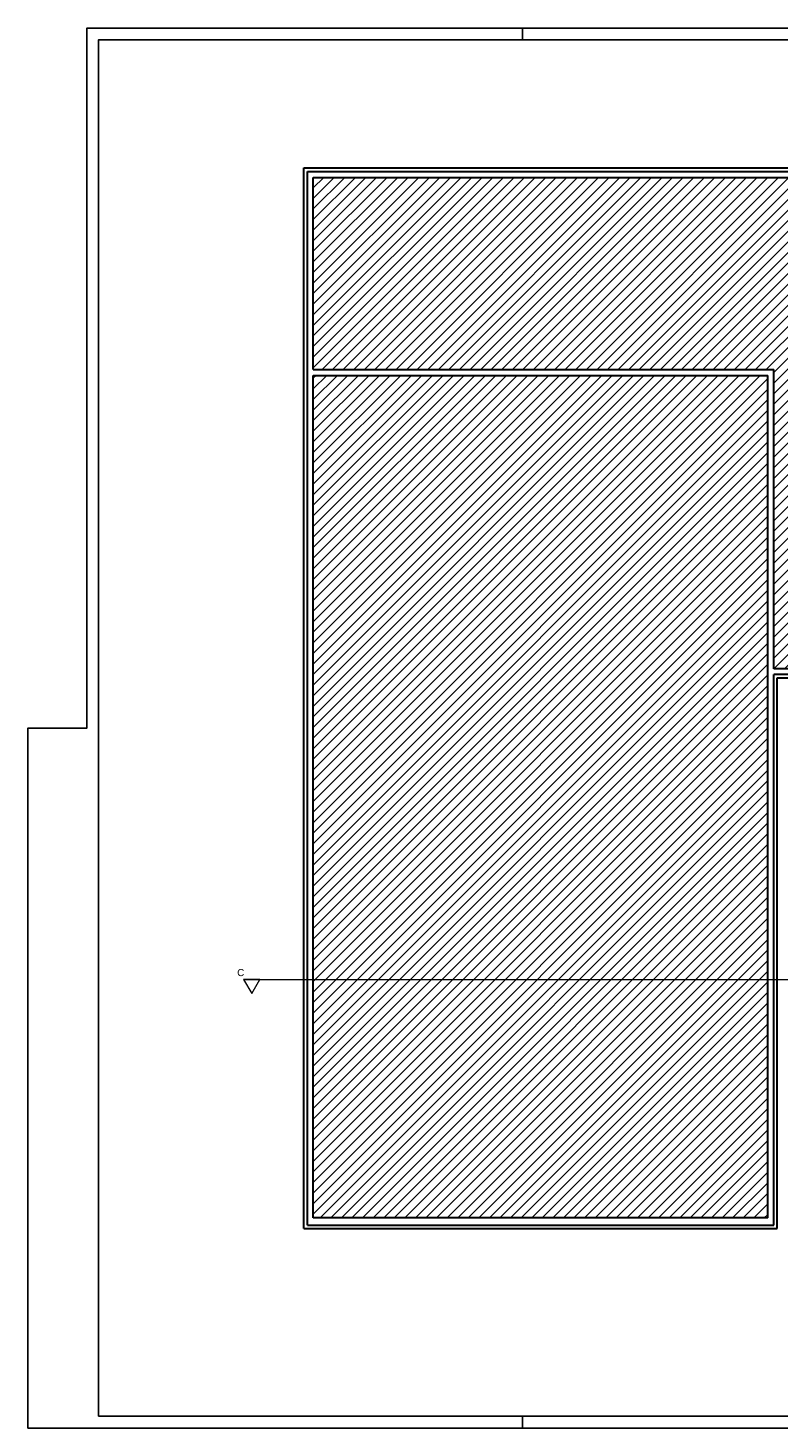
# Model space of a CAD drawing. Header units: millimetres. Extents: x 64838 to 107664, y -36848 to 0.
# Tile 16 of 109: x 64838 to 68024, y -32831 to -26891. Entities that reach past the tile are written whole.
import ezdxf

# ---------------------------------------------------------------- set-up
doc = ezdxf.new("R2010")
doc.units = ezdxf.units.MM
doc.layers.add('e-cad_opisy', color=7, linetype='Continuous')
doc.layers.add('OPIS', color=7, linetype='Continuous', lineweight=5)
doc.layers.add('sciany', color=252, linetype='Continuous', lineweight=30)
doc.styles.get("Standard").update_dxf_attribs({"font": 'arial.ttf'})

# ---------------------------------------------------------------- blocks, each defined once
blk = doc.blocks.new('A1_poziom')
at = {"ltscale": 0.8}
for p, q in [((210, 589), (210, 594)), ((210, 0), (210, 5))]:
    blk.add_line(p, q, dxfattribs=at)
for points in [[(0, 0), (0, 297), (25, 297), (25, 594), (841, 594), (841, 0)], [(30, 5), (836, 5), (836, 589), (30, 589)]]:
    blk.add_lwpolyline(points, close=True)

msp = doc.modelspace()

# ---------------------------------------------------------------- hatches: boundary and pattern name
at = {"layer": 'OPIS', "ltscale": 4}
h = msp.add_hatch(dxfattribs=at)
h.set_pattern_fill('ANSI31', color=256, scale=10)
h.paths.add_polyline_path([(66050.23, -28339.98), (66050.23, -27524.98), (68430.23, -27524.98), (68430.23, -29087.48), (69857.23, -29087.48), (69857.23, -29219.98), (69687.23, -29219.98), (69687.23, -29389.98), (69265.85, -29389.98), (69148.85, -29389.98), (68355.23, -29389.98), (68330.23, -29389.98), (68330.23, -29609.51), (68005.23, -29609.51), (68005.23, -28339.98)])
h.paths.add_polyline_path([(68165.36, -29444.48), (68187.86, -29444.48), (68187.86, -29419.48), (68165.36, -29419.48)], flags=24)
h.paths.add_polyline_path([(68165.36, -28992.73), (68187.86, -28992.73), (68187.86, -28962.23), (68165.36, -28962.23)], flags=24)
h.paths.add_polyline_path([(68165.36, -29144.73), (68187.86, -29144.73), (68187.86, -29111.73), (68165.36, -29111.73)], flags=24)
h.paths.add_polyline_path([(68165.36, -28268.73), (68187.86, -28268.73), (68187.86, -28238.23), (68165.36, -28238.23)], flags=24)
h.paths.add_polyline_path([(68165.36, -29548.48), (68187.86, -29548.48), (68187.86, -29518.48), (68165.36, -29518.48)], flags=24)
h.paths.add_polyline_path([(68165.36, -28148.98), (68187.86, -28148.98), (68187.86, -28115.98), (68165.36, -28115.98)], flags=24)
h.paths.add_polyline_path([(68165.36, -27891.98), (68187.86, -27891.98), (68187.86, -27858.98), (68165.36, -27858.98)], flags=24)
h.paths.add_polyline_path([(68025.4, -29176.98), (68047.9, -29176.98), (68047.9, -29134.48), (68025.4, -29134.48)], flags=24)
h.paths.add_polyline_path([(68165.36, -28390.98), (68187.86, -28390.98), (68187.86, -28357.98), (68165.36, -28357.98)], flags=24)
h.paths.add_polyline_path([(68165.36, -28026.73), (68187.86, -28026.73), (68187.86, -27996.23), (68165.36, -27996.23)], flags=24)
h.paths.add_polyline_path([(68165.36, -28510.73), (68187.86, -28510.73), (68187.86, -28480.23), (68165.36, -28480.23)], flags=24)
h.paths.add_polyline_path([(68165.36, -28632.98), (68187.86, -28632.98), (68187.86, -28599.98), (68165.36, -28599.98)], flags=24)
h.paths.add_polyline_path([(68103.68, -28615.48), (68126.18, -28615.48), (68126.18, -28572.98), (68103.68, -28572.98)], flags=24)
h.paths.add_polyline_path([(68165.36, -29321.23), (68187.86, -29321.23), (68187.86, -29288.73), (68165.36, -29288.73)], flags=24)
h.paths.add_polyline_path([(68165.36, -28752.73), (68187.86, -28752.73), (68187.86, -28722.23), (68165.36, -28722.23)], flags=24)
h.paths.add_polyline_path([(68165.36, -28873.73), (68187.86, -28873.73), (68187.86, -28841.23), (68165.36, -28841.23)], flags=24)
h.paths.add_polyline_path([(68282.65, -29502.74), (68282.65, -29562.74), (68328.37, -29562.74), (68328.37, -29502.74)], flags=24)
h.paths.add_polyline_path([(69176.62, -29362.13), (69236.62, -29362.13), (69236.62, -29315.84), (69176.62, -29315.84)], flags=24)
h.paths.add_polyline_path([(66050.23, -28364.98), (66050.23, -31939.98), (67980.23, -31939.98), (67980.23, -29633.51), (67980.23, -29609.51), (67980.23, -28364.98)])

# ---------------------------------------------------------------- linework, layer by layer
at = {"layer": 'OPIS'}
msp.add_line((65754.05, -30927.97), (68246.89, -30927.97), dxfattribs=at)
msp.add_lwpolyline([(65788.69, -30987.97), (65823.34, -30927.97), (65754.05, -30927.97)], close=True, dxfattribs=at)
at = {"layer": 'sciany'}
for p, q in [((66010.23, -31984.98), (66010.23, -27484.98)), ((66010.23, -27484.98), (68470.23, -27484.98)), ((66025.23, -31969.98), (66025.23, -27499.98)), ((66025.23, -27499.98), (68455.23, -27499.98)), ((66050.23, -27524.98), (68430.23, -27524.98)), ((66050.23, -28339.98), (66050.23, -27524.98)), ((66050.23, -28339.98), (68005.23, -28339.98)), ((66050.23, -28364.98), (67980.23, -28364.98)), ((66050.23, -31939.98), (66050.23, -28364.98)), ((67980.23, -31939.98), (67980.23, -28364.98)), ((68005.23, -29609.51), (68005.23, -28339.98)), ((67980.23, -29609.51), (67979.23, -29609.51)), ((67980.23, -29633.51), (67979.23, -29633.51)), ((68330.23, -29609.51), (68005.23, -29609.51)), ((68330.23, -29633.5), (68005.23, -29633.51)), ((68005.23, -31969.98), (68005.23, -29633.51)), ((68020.23, -29648.51), (68355.23, -29648.5)), ((68020.23, -31984.98), (68020.23, -29648.51)), ((67980.23, -31939.98), (66050.23, -31939.98)), ((66010.23, -31984.98), (68020.23, -31984.98)), ((66025.23, -31969.98), (68005.23, -31969.98))]:
    msp.add_line(p, q, dxfattribs=at)

# ---------------------------------------------------------------- block references
at = {"layer": 'e-cad_opisy', "ltscale": 4, "xscale": 10, "yscale": 10, "zscale": 10}
msp.add_blockref('A1_poziom', (64838.49, -32831.02), dxfattribs=at)

# ---------------------------------------------------------------- texts
at = {"layer": 'OPIS', "insert": (65741.89, -30898.91), "char_height": 30, "width": 162.4495, "attachment_point": 5}
msp.add_mtext('C', dxfattribs=at)

doc.saveas('drawing.dxf')
